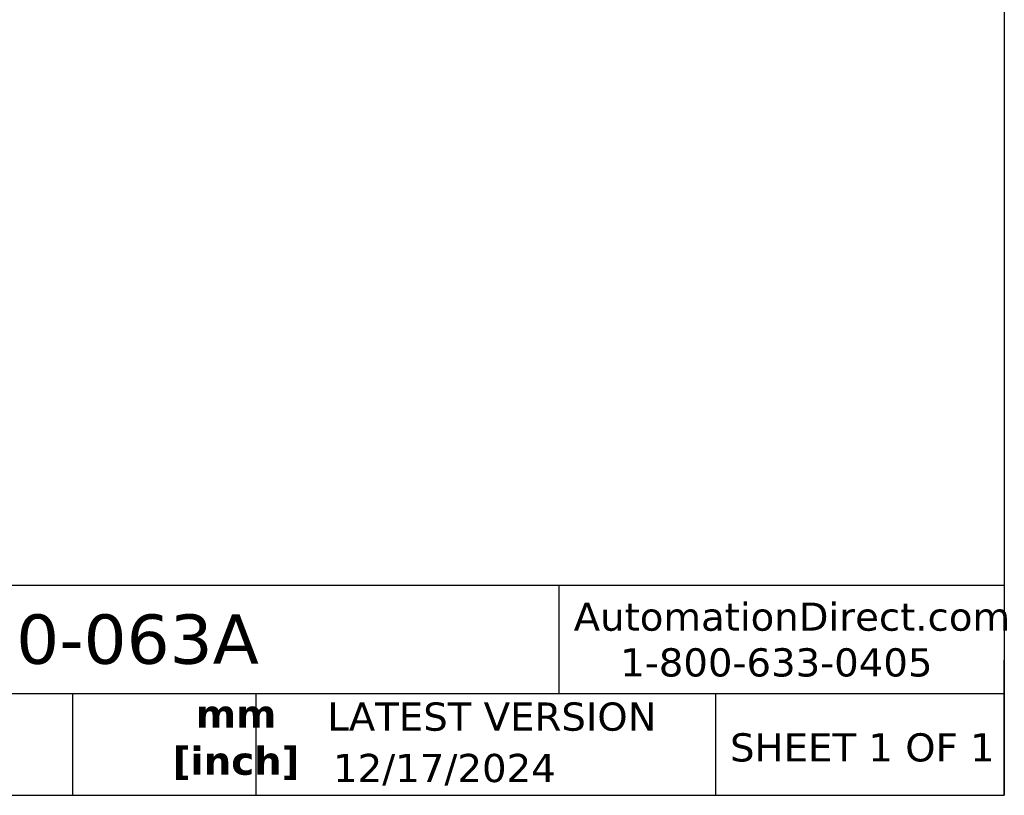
# Model space of a CAD drawing. Header units: millimetres. Extents: x 13 to 546, y 13 to 419.
# Tile 3 of 9: x 398 to 546, y 13 to 129. Entities that reach past the tile are written whole.
import ezdxf

# ---------------------------------------------------------------- set-up
doc = ezdxf.new("R2010")
doc.units = ezdxf.units.MM
doc.header["$LTSCALE"] = 2
doc.linetypes.add('SLD-Solid', pattern=[0])
doc.layers.add('TEXT', color=140, linetype='SLD-Solid', lineweight=25)
doc.styles.add('SLDTEXTSTYLE0', font='VERDANA.TTF')
doc.styles.add('SLDTEXTSTYLE1', font='VERDANAB.TTF')

msp = doc.modelspace()

# ---------------------------------------------------------------- linework, layer by layer
at = {"layer": 'TEXT'}
for p, q in [((546.1, 419.1), (546.1, 12.7)), ((546.1, 44.252), (12.7, 44.252)), ((479.151, 44.252), (479.151, 27.94)), ((546.1, 12.7), (546.1, 33.02)), ((546.1, 27.94), (12.7, 27.94)), ((406.049, 27.94), (406.049, 12.7)), ((433.624, 27.94), (433.624, 12.7)), ((502.697, 27.94), (502.697, 12.7)), ((12.7, 12.7), (546.1, 12.7))]:
    msp.add_line(p, q, dxfattribs=at)

# ---------------------------------------------------------------- texts
at = {"color": 179, "linetype": 'SLD-Solid', "lineweight": 18, "char_height": 4.23333, "attachment_point": 1, "style": 'SLDTEXTSTYLE0'}
for s, insert in [('AutomationDirect.com', (481.39, 41.673)), ('1-800-633-0405', (488.383, 34.794))]:
    msp.add_mtext(s, dxfattribs=dict(at, insert=insert))
at = {"layer": 'TEXT'}
for s, insert, char_height, attachment_point, style in [('CS40KMSBN-P20-063A', (318.415, 39.881), 7.40833, 1, 'SLDTEXTSTYLE0'), ('LATEST VERSION', (469.104, 26.648), 4.23333, 2, 'SLDTEXTSTYLE0'), ('mm^J[inch]', (430.649, 27.078), 4.2333, 2, 'SLDTEXTSTYLE1'), ('SHEET 1 OF 1', (504.883, 22.023), 4.23333, 1, 'SLDTEXTSTYLE0'), ('12/17/2024', (445.226, 18.926), 4.2333, 1, 'SLDTEXTSTYLE0')]:
    msp.add_mtext(s, dxfattribs=dict(at, insert=insert, char_height=char_height, attachment_point=attachment_point, style=style))

doc.saveas('drawing.dxf')
